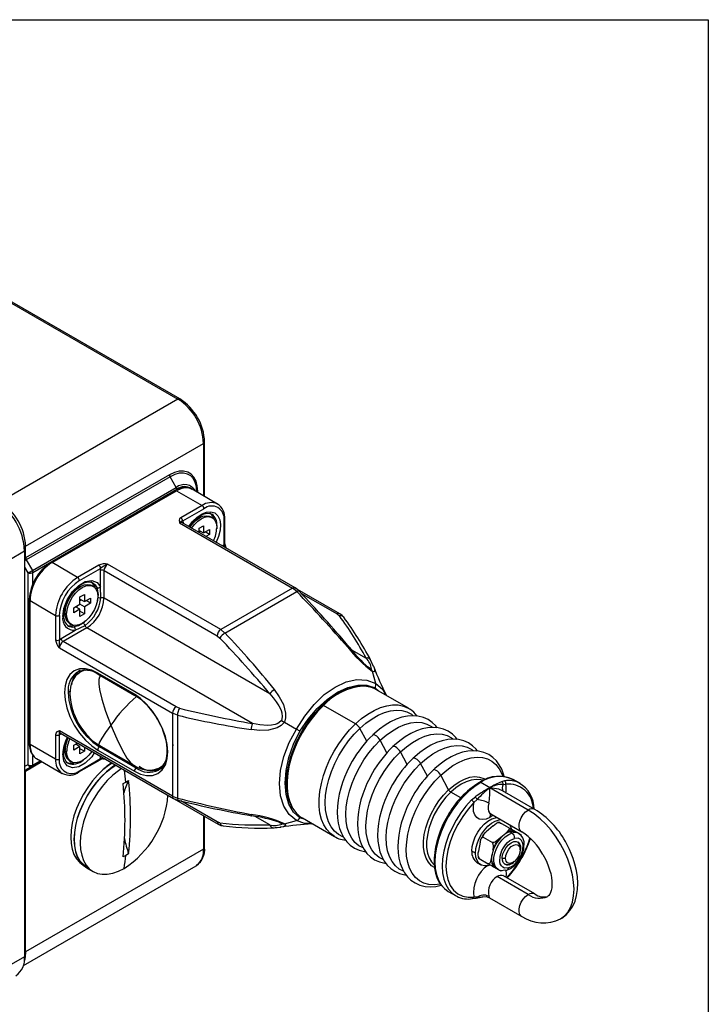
# Model space of a CAD drawing. Header units: millimetres. Extents: x 0 to 864, y 0 to 559.
# Tile 12 of 12: x 731 to 864, y 369 to 559. Entities that reach past the tile are written whole.
import ezdxf

# ---------------------------------------------------------------- set-up
doc = ezdxf.new("R2010")
doc.units = ezdxf.units.MM
doc.layers.add('SLD-DEFPOINTS', color=7, linetype='Continuous')

msp = doc.modelspace()

# ---------------------------------------------------------------- linework, layer by layer
at = {"color": 8, "linetype": 'Continuous', "lineweight": 25}
for p, q in [((727.33, 505.03), (761.15, 485.51)), ((766.1, 476.93), (766.1, 466.8)), ((764.97, 467.45), (764.97, 467.71)), ((762.08, 461.55), (762.14, 461.59)), ((762.14, 461.59), (762.14, 461.52)), ((768.62, 461.11), (768.68, 461.07)), ((769.65, 457.18), (769.71, 457.22)), ((769.71, 457.14), (769.71, 457.22)), ((731.52, 453.06), (732.16, 451.96)), ((733.15, 449.85), (733.15, 452.03)), ((745.7, 447.21), (745.54, 446.61)), ((745.74, 447.78), (745.63, 447.84)), ((784.89, 448.04), (791.91, 443.99)), ((743.25, 442.66), (742.82, 442.23)), ((794.66, 437.09), (797.48, 435.47)), ((743.5, 433.11), (743.27, 433.06)), ((740.34, 429.08), (739.94, 428.84)), ((799.24, 429.75), (800.02, 429.04)), ((738.59, 420.8), (738.6, 420.87)), ((738.65, 420.84), (738.59, 420.8)), ((797.63, 419.42), (796.29, 421.89)), ((801.53, 417.17), (800.22, 419.58)), ((733.15, 414.81), (733.15, 416.67)), ((746.24, 418.44), (746.02, 418.31)), ((805.43, 414.91), (804.12, 417.33)), ((732.16, 414.87), (731.52, 414.51)), ((731.73, 413.65), (734.86, 415.46)), ((731.84, 413.88), (734.71, 415.54)), ((734.71, 415.54), (733.04, 414.58)), ((734.57, 415.62), (733.15, 414.81)), ((746.16, 416.43), (746.16, 416.5)), ((746.23, 416.46), (746.16, 416.43)), ((747.05, 415.99), (747.07, 415.97)), ((809.33, 412.66), (808.02, 415.08)), ((747.6, 414.62), (747.55, 414.65)), ((753.09, 414.23), (753.4, 414.41)), ((757.05, 414.05), (757.49, 414.22)), ((815.78, 408.48), (813.86, 409.59)), ((768.72, 403.82), (761.69, 407.87)), ((766.1, 404.99), (766.1, 398.55)), ((778.89, 403.25), (776.06, 404.88)), ((785.72, 404.27), (784.72, 404.59)), ((822.01, 405.11), (821.4, 404.68)), ((824.44, 396.73), (823.8, 396.72))]:
    msp.add_line(p, q, dxfattribs=at)
at = {"color": 7, "linetype": 'Continuous', "lineweight": 25}
for p, q in [((761.5, 485.54), (727.46, 505.19)), ((761.15, 485.51), (726.78, 465.67)), ((731.73, 457.1), (766.1, 476.93)), ((766.3, 466.68), (766.3, 477.22)), ((759.52, 470.86), (731.73, 454.82)), ((759.63, 470.51), (731.84, 454.47)), ((760.83, 468.42), (759.63, 470.51)), ((733.04, 452.38), (760.83, 468.42)), ((733.15, 452.03), (760.94, 468.07)), ((768.82, 465.23), (763.87, 468.09)), ((763.92, 468.05), (763.87, 468.09)), ((760.62, 467.81), (736.58, 453.94)), ((736.83, 453.91), (760.87, 467.79)), ((760.87, 467.79), (765.82, 464.93)), ((765.82, 464.93), (761.73, 462.57)), ((762.08, 461.96), (766.17, 464.32)), ((768.76, 465.26), (768.82, 465.23)), ((765.32, 462.56), (764.19, 461.91)), ((764.99, 462.37), (764.8, 462.51)), ((767.76, 462.59), (767.45, 462.78)), ((770.21, 457.55), (770.21, 462.28)), ((761.43, 461.59), (783.28, 448.97)), ((783.78, 449.02), (761.93, 461.63)), ((762.08, 461.96), (762.14, 461.59)), ((764.52, 462.1), (764.43, 462.15)), ((765.22, 460.54), (766.06, 461.03)), ((765.22, 459.74), (765.22, 460.54)), ((766.06, 461.03), (766.06, 459.65)), ((766.06, 459.65), (767.27, 460.34)), ((767.27, 460.34), (767.27, 459.36)), ((770.06, 457.35), (770.06, 462.07)), ((765.22, 460.14), (766.06, 459.65)), ((765.5, 459.97), (765.22, 459.81)), ((767.27, 459.36), (766.42, 459.85)), ((767.27, 459.36), (766.57, 458.96)), ((731.73, 454.82), (731.73, 457.1)), ((769.71, 457.22), (770.06, 457.35)), ((728.48, 454.4), (731.52, 456.16)), ((731.52, 456.16), (731.52, 377.77)), ((731.84, 454.47), (733.04, 452.38)), ((741.78, 451.05), (736.83, 453.91)), ((745.87, 453.42), (741.78, 451.05)), ((742.13, 450.44), (746.22, 452.8)), ((746.16, 452.36), (746.22, 452.8)), ((769.42, 440.97), (747.57, 453.58)), ((732.16, 451.96), (732.16, 414.87)), ((746.16, 449.21), (746.16, 452.36)), ((746.87, 447.05), (746.87, 452.36)), ((746.87, 452.36), (768.72, 439.75)), ((742.34, 449.3), (741.21, 448.64)), ((742, 449.1), (741.82, 449.25)), ((744.78, 449.32), (744.47, 449.51)), ((744.71, 450.01), (744.76, 449.97)), ((745.48, 449.08), (745.74, 447.78)), ((746.28, 447.1), (746.16, 449.21)), ((783.28, 448.97), (769.42, 440.97)), ((784.1, 448.31), (783.28, 448.97)), ((792.41, 444.04), (783.81, 449)), ((741.54, 448.83), (741.45, 448.88)), ((742.23, 447.28), (743.08, 447.77)), ((742.23, 445.89), (742.23, 447.28)), ((743.08, 447.77), (743.08, 446.38)), ((743.08, 446.38), (744.29, 447.07)), ((744.29, 447.07), (744.29, 446.09)), ((745.74, 447.78), (745.7, 447.21)), ((778.89, 428.57), (746.87, 447.05)), ((770.24, 440.31), (784.1, 448.31)), ((732.44, 446.77), (732.44, 419)), ((732.58, 418.8), (732.58, 446.56)), ((732.58, 446.56), (737.53, 443.71)), ((739.34, 444.09), (739.34, 445.4)), ((741.03, 445.2), (742.23, 445.89)), ((741.03, 444.22), (741.03, 445.2)), ((742.23, 444.91), (741.39, 445.4)), ((741.67, 445.24), (741.67, 445.56)), ((742.23, 446.87), (743.08, 446.38)), ((742.52, 446.71), (742.23, 446.54)), ((743.08, 445.4), (742.23, 445.89)), ((744.29, 446.09), (743.08, 445.4)), ((743.08, 445.4), (743.08, 444.01)), ((744.29, 446.09), (743.44, 446.58)), ((737.53, 443.71), (737.53, 438.98)), ((738.24, 443.71), (738.24, 438.98)), ((739.25, 445.07), (739.34, 445.02)), ((739.65, 443.91), (739.34, 444.09)), ((742.23, 444.91), (741.03, 444.22)), ((742.23, 443.52), (742.23, 444.91)), ((743.08, 444.01), (742.23, 444.5)), ((743.08, 444.01), (742.23, 443.52)), ((791.91, 443.99), (792.35, 443.61)), ((740.22, 442.15), (740.53, 441.96)), ((741.32, 440.83), (743.21, 441.78)), ((738.59, 439.26), (741.32, 440.83)), ((743.54, 441.3), (738.95, 438.64)), ((775.56, 422.81), (743.54, 441.3)), ((768.72, 439.75), (769.26, 439.31)), ((769.42, 440.97), (770.24, 440.31)), ((738.24, 438.98), (738.59, 439.26)), ((760.8, 426.03), (738.95, 438.64)), ((738.24, 437.42), (760.09, 424.8)), ((798.95, 433.85), (798.35, 435.15)), ((798.9, 433.93), (798.97, 433.76)), ((741.48, 432.63), (741.72, 432.78)), ((742.31, 432.78), (742.12, 432.62)), ((742.76, 433.04), (742.29, 432.77)), ((743.09, 433.2), (742.79, 433.05)), ((752.74, 428.48), (745.66, 432.56)), ((745.77, 432.33), (752.84, 428.25)), ((798.4, 433.35), (797.92, 433.68)), ((798.56, 433.31), (798.4, 433.35)), ((799.37, 430.57), (798.75, 432.88)), ((805.67, 425.78), (799.48, 429.35)), ((801.42, 428.23), (801.38, 428.33)), ((795.46, 422.76), (789.27, 426.33)), ((760.09, 424.8), (760.09, 408.8)), ((761.07, 424.43), (760.09, 424.8)), ((761.45, 425.78), (760.8, 426.03)), ((761.07, 424.43), (761.07, 408.42)), ((805.67, 425.78), (805.9, 425.64)), ((781.76, 423.07), (784.07, 421.74)), ((737.53, 420.67), (737.53, 415.94)), ((760.09, 408.8), (738.24, 421.41)), ((738.59, 420.8), (738.24, 420.67)), ((738.24, 415.94), (738.24, 420.67)), ((738.45, 420.96), (760.3, 408.34)), ((737.53, 415.94), (732.58, 418.8)), ((739.25, 418.53), (739.34, 418.48)), ((739.34, 417.56), (739.34, 418.86)), ((741.03, 418.66), (741.73, 419.06)), ((741.03, 417.68), (741.03, 418.66)), ((742.23, 418.37), (741.39, 418.86)), ((741.67, 418.7), (741.67, 419.03)), ((745.91, 418.64), (752.6, 414.78)), ((760.1, 419.04), (760.15, 418.64)), ((760.15, 418.64), (760.1, 418.31)), ((739.65, 417.37), (739.34, 417.56)), ((742.23, 418.37), (741.03, 417.68)), ((742.23, 416.98), (742.23, 418.37)), ((743.08, 417.47), (742.23, 417.96)), ((743.08, 417.47), (742.23, 416.98)), ((743.08, 418.28), (743.08, 417.47)), ((745.66, 417.7), (752.74, 413.62)), ((753.09, 414.23), (746.02, 418.31)), ((733.83, 416.05), (738.78, 413.2)), ((740.22, 415.61), (740.53, 415.43)), ((742.03, 413.47), (746.12, 415.83)), ((742.13, 413.7), (746.22, 416.06)), ((746.22, 416.06), (746.16, 416.43)), ((747.07, 415.97), (768.92, 403.36)), ((731.73, 378.71), (731.73, 413.65)), ((733.04, 414.58), (731.84, 413.88)), ((738.84, 413.16), (738.78, 413.2)), ((757.45, 414.22), (757.65, 414.3)), ((757.49, 414.22), (757.66, 414.31)), ((757.66, 414.31), (758.13, 414.58)), ((813.44, 410.02), (811.92, 412.83)), ((750.56, 411.21), (751.09, 411.52)), ((751.09, 411.52), (751.62, 411.82)), ((821.4, 410.4), (819.63, 411.42)), ((824.24, 411.75), (823.65, 411.59)), ((823.99, 411.05), (824.46, 411.1)), ((827.29, 411.22), (825.88, 412.03)), ((828.82, 406.11), (821.4, 410.4)), ((830.07, 406.23), (823.84, 409.83)), ((823.96, 409.76), (823.94, 409.8)), ((760.09, 408.8), (761.07, 408.42)), ((817.84, 408.06), (818.6, 408.67)), ((818.33, 407.55), (818.94, 408.13)), ((821.56, 405.37), (827.57, 401.9)), ((766.3, 398.83), (766.3, 404.87)), ((769.26, 403.63), (768.72, 403.82)), ((780.65, 403.77), (781.18, 403.52)), ((781.18, 403.52), (781.29, 403.4)), ((781.76, 403.45), (784.07, 404.07)), ((785.18, 404.58), (791.37, 401.01)), ((787.01, 403.45), (787.12, 403.46)), ((823.05, 403.72), (822.9, 403.68)), ((823.17, 403.76), (823.05, 403.72)), ((825.05, 402.68), (823.28, 403.7)), ((824.58, 402.98), (823.59, 403.53)), ((779.6, 402.66), (781.02, 402.8)), ((780.73, 402.76), (779.92, 402.69)), ((781.12, 402.82), (780.92, 402.79)), ((822.02, 403.09), (820.68, 401.89)), ((824.49, 401.67), (823.82, 401.07)), ((825.31, 402.03), (824.49, 401.67)), ((825.29, 401.92), (825.71, 401.68)), ((826.07, 402.1), (825.31, 402.03)), ((825.6, 402.4), (827.37, 401.38)), ((826.56, 401.82), (826.07, 402.1)), ((827.06, 401.55), (826.56, 401.82)), ((827, 401.57), (826.58, 401.82)), ((791.37, 401.01), (791.13, 401.16)), ((819.54, 399.9), (819.19, 398.14)), ((819.96, 401.02), (819.75, 400.59)), ((820.18, 401.35), (819.96, 401.02)), ((820.13, 400.88), (821.9, 399.86)), ((823.82, 401.07), (823.16, 400.47)), ((766.1, 398.55), (731.73, 378.71)), ((751.62, 397.67), (751.09, 397.35)), ((818.64, 397.78), (817.93, 398.19)), ((821.84, 397.59), (821.67, 396.72)), ((822.01, 398.47), (821.84, 397.59)), ((827.26, 398.92), (827.26, 398.5)), ((827.26, 398.92), (827.26, 398.84)), ((827.26, 398.43), (827.26, 398.84)), ((751.09, 397.35), (750.56, 397.05)), ((818.95, 395.94), (819.65, 395.54)), ((819.31, 396.76), (821.08, 395.74)), ((825.05, 395.59), (825.5, 395.78)), ((825.5, 395.78), (825.85, 395.98)), ((731.3, 376.09), (764.65, 395.34)), ((743.55, 394.93), (744.76, 394.24)), ((764.76, 395.41), (764.65, 395.34)), ((822.1, 395.16), (822.58, 394.88)), ((822.58, 394.89), (823, 394.64)), ((823.5, 394.37), (823.78, 394.46)), ((825.12, 395.55), (825.05, 395.59)), ((828.82, 389.78), (822.81, 393.25)), ((830.07, 389.9), (824.06, 393.37)), ((813.38, 390.38), (814.79, 389.57)), ((818.03, 388.99), (818.73, 389.06)), ((818.94, 389.25), (818.33, 389.28)), ((818.76, 389.06), (820.05, 389.32)), ((821.34, 389.17), (827.57, 385.57)), ((731.52, 377.77), (728.48, 376.01))]:
    msp.add_line(p, q, dxfattribs=at)
at = {"color": 7, "linetype": 'Continuous', "lineweight": 25, "flags": 128}
for points in [[(764.97, 467.71), (764.89, 468.76), (764.64, 469.67), (764.24, 470.44), (763.7, 471.02), (763.03, 471.41), (762.25, 471.59), (761.39, 471.55), (760.47, 471.31), (759.52, 470.86)], [(764.83, 467.51), (764.75, 468.5), (764.68, 468.82)], [(760.62, 467.81), (760.62, 467.81), (760.61, 467.81)], [(761.73, 462.57), (761.47, 462.36), (761.36, 462.1), (761.43, 461.59)], [(763.35, 460.82), (763.59, 461.19), (763.82, 461.49), (764.21, 461.94), (764.64, 462.35), (765.1, 462.72), (765.57, 463.03), (766.04, 463.25), (766.49, 463.4), (766.91, 463.45), (767.3, 463.42), (767.66, 463.29), (767.69, 463.26)], [(763.46, 460.75), (764.02, 461.47), (764.65, 462.09), (765.32, 462.56), (765.99, 462.86), (766.63, 462.97), (767.2, 462.89), (767.45, 462.78)], [(763.78, 460.57), (764.34, 461.28), (764.97, 461.91), (765.64, 462.38), (766.31, 462.68), (766.94, 462.79), (767.51, 462.71), (767.99, 462.43), (768.35, 461.98), (768.57, 461.37), (768.65, 460.65)], [(738.91, 443.48), (739.12, 445.03), (739.78, 446.75), (740.8, 448.33), (741.98, 449.51), (743.23, 450.25), (744.49, 450.48), (745.52, 450.09), (746.16, 449.21)], [(739.34, 444.09), (739.41, 444.91), (739.63, 445.77), (739.99, 446.64), (740.47, 447.46), (741.04, 448.2), (741.67, 448.83), (742.34, 449.3), (743.01, 449.6), (743.64, 449.71), (744.21, 449.62), (744.47, 449.51)], [(739.65, 443.91), (739.73, 444.73), (739.95, 445.59), (740.31, 446.45), (740.79, 447.28), (741.36, 448.02), (741.99, 448.64), (742.66, 449.11), (743.33, 449.41), (743.96, 449.52), (744.53, 449.44), (745.01, 449.16), (745.37, 448.71), (745.59, 448.11), (745.66, 447.38)], [(740.09, 447.13), (740.61, 447.92), (740.84, 448.22), (741.23, 448.67), (741.66, 449.09), (742.12, 449.46), (742.59, 449.76), (743.06, 449.99), (743.5, 450.13), (743.93, 450.19), (744.31, 450.15), (744.68, 450.02), (744.74, 449.97)], [(784.55, 448.4), (784.18, 448.75), (783.78, 449.02)], [(745.66, 447.38), (745.59, 446.56), (745.37, 445.7), (745.01, 444.84), (744.53, 444.01), (743.96, 443.27), (743.33, 442.65), (742.66, 442.17), (741.99, 441.87), (741.36, 441.76), (740.79, 441.85), (740.31, 442.12), (739.95, 442.58), (739.73, 443.18), (739.65, 443.91)], [(739.12, 444.57), (739.22, 444.52), (739.34, 444.48)], [(793.17, 443.36), (792.87, 443.7), (792.41, 444.04)], [(742.82, 442.23), (741.96, 441.71), (741.09, 441.49)], [(798.42, 434.99), (798.37, 435.11), (798.35, 435.15)], [(745.66, 432.56), (744.49, 433.11), (743.3, 433.41), (742.14, 433.38), (741.11, 433.01), (740.28, 432.31), (739.68, 431.32), (739.34, 430.13), (739.23, 428.84), (739.34, 427.43), (739.68, 425.85), (740.28, 424.17), (741.11, 422.5), (742.14, 420.94), (743.3, 419.59), (744.49, 418.5), (745.66, 417.7)], [(742.12, 432.62), (741.39, 432.02), (740.84, 431.17), (740.55, 430.44), (740.41, 429.86), (740.29, 428.59), (740.32, 427.86), (740.43, 426.98), (740.65, 425.96), (741, 424.86), (741.91, 422.9), (742.5, 421.95), (743.41, 420.76), (744.6, 419.57), (745.91, 418.64)], [(798.4, 433.35), (798.62, 433.15), (798.75, 432.88)], [(784.07, 421.74), (785.64, 424.27), (787.44, 426.52), (789.42, 428.42), (791.52, 429.88), (793.65, 430.86), (795.73, 431.31), (797.67, 431.21), (799.37, 430.57)], [(784.72, 421.36), (786.3, 423.69), (788.07, 425.75), (789.99, 427.49), (791.98, 428.85), (793.97, 429.79), (795.89, 430.26), (797.67, 430.25), (799.24, 429.75)], [(752.74, 413.62), (753.91, 413.07), (755.1, 412.77), (756.26, 412.8), (757.29, 413.17), (758.12, 413.87), (758.72, 414.86), (759.06, 416.04), (759.17, 417.33), (759.06, 418.75), (758.72, 420.33), (758.12, 422), (757.29, 423.68), (756.26, 425.23), (755.1, 426.59), (753.91, 427.68), (752.74, 428.48)], [(778.89, 428.57), (779.54, 427.8), (780.13, 427.02), (780.62, 426.23), (780.87, 425.76), (781.06, 425.31), (781.19, 424.88), (781.29, 424.1), (781.18, 423.4)], [(779.77, 429.38), (780.73, 428.01), (781.51, 426.5), (781.96, 424.82), (781.96, 423.93), (781.76, 423.07)], [(811.21, 422.02), (810.96, 422.36), (810.28, 423.03), (809.48, 423.58), (808.56, 423.99), (807.52, 424.25), (806.52, 424.33), (805.47, 424.25), (804.4, 424.02), (803.31, 423.64), (802.22, 423.13), (801.15, 422.5), (800.1, 421.75), (799.09, 420.9), (798.79, 420.61)], [(757.21, 423.63), (757.8, 422.5), (758.01, 422.03), (758.31, 421.25), (758.57, 420.46), (758.79, 419.62), (758.94, 418.78), (759.01, 417.96), (759.01, 417.17), (758.94, 416.43), (758.79, 415.75), (758.56, 415.14), (758.26, 414.61), (757.87, 414.16), (757.42, 413.83)], [(781.76, 423.07), (781.11, 422.46), (780.33, 422.02), (778.66, 421.57), (776.97, 421.5), (775.3, 421.64)], [(781.18, 423.4), (780.63, 422.96), (780.29, 422.79), (779.9, 422.66), (779.23, 422.53), (778.45, 422.47), (777, 422.56), (775.56, 422.81)], [(781.18, 423.4), (781.47, 423.24), (781.76, 423.07)], [(738.24, 421.41), (737.76, 421.21), (737.59, 420.99), (737.53, 420.67)], [(784.07, 404.07), (782.66, 405.23), (781.61, 406.86), (780.96, 408.88), (780.74, 411.21), (780.96, 413.77), (781.61, 416.43), (782.66, 419.13), (784.07, 421.74)], [(784.72, 404.59), (783.49, 405.71), (782.6, 407.24), (782.05, 409.14), (781.86, 411.33), (782.05, 413.74), (782.6, 416.26), (783.5, 418.84), (784.72, 421.36)], [(785, 421.2), (784.22, 419.74), (783.94, 419.14), (783.51, 418.13), (783.12, 417.09), (782.77, 415.98), (782.48, 414.84), (782.26, 413.68), (782.13, 412.53), (782.08, 411.41), (782.11, 410.32), (782.25, 409.28), (782.47, 408.3), (782.8, 407.39), (783.22, 406.55), (783.23, 406.54)], [(815.11, 419.76), (814.86, 420.11), (814.18, 420.78), (813.38, 421.33), (812.46, 421.74), (811.42, 422), (810.42, 422.07), (809.37, 421.99), (808.3, 421.77), (807.21, 421.39), (806.12, 420.88), (805.05, 420.24), (804, 419.49), (802.99, 418.65), (802.69, 418.36)], [(819.01, 417.51), (818.76, 417.86), (818.08, 418.53), (817.28, 419.08), (816.36, 419.49), (815.32, 419.75), (814.32, 419.82), (813.27, 419.74), (812.2, 419.51), (811.11, 419.14), (810.02, 418.63), (808.95, 417.99), (807.9, 417.24), (806.89, 416.39), (806.59, 416.1)], [(739.34, 417.94), (739.22, 417.98), (739.12, 418.03)], [(744.52, 417.45), (743.96, 416.73), (743.33, 416.11), (742.66, 415.64), (741.99, 415.34), (741.36, 415.23), (740.79, 415.31), (740.31, 415.59), (739.95, 416.04), (739.73, 416.64), (739.65, 417.37)], [(824.15, 412.61), (824.04, 413.04), (823.69, 413.98), (823.23, 414.84), (822.66, 415.61), (821.98, 416.27), (821.18, 416.82), (820.26, 417.24), (819.22, 417.5), (818.22, 417.57), (817.17, 417.49), (816.1, 417.26), (815.01, 416.89), (813.92, 416.38), (812.85, 415.74), (811.8, 414.99), (810.79, 414.14), (810.49, 413.85)], [(748.42, 415.19), (747.75, 414.74), (746.67, 413.87), (745.63, 412.86), (744.64, 411.72), (743.73, 410.49), (742.9, 409.17), (742.17, 407.8), (741.56, 406.39), (741.07, 404.97), (740.72, 403.56), (740.5, 402.19), (740.43, 400.88), (740.5, 399.65), (740.72, 398.53), (741.07, 397.53), (741.56, 396.67), (742.17, 395.97), (742.83, 395.47)], [(749.06, 414.83), (748.45, 414.4), (747.36, 413.52), (746.31, 412.5), (745.31, 411.36), (744.39, 410.12), (743.55, 408.79), (742.82, 407.4), (742.2, 405.98), (741.71, 404.55), (741.36, 403.13), (741.14, 401.75), (741.07, 400.43), (741.14, 399.19), (741.36, 398.06), (741.71, 397.05), (742.2, 396.18), (742.82, 395.47), (743.55, 394.93), (743.55, 394.93)], [(743.6, 395.02), (743.6, 395.02), (742.88, 395.56), (742.26, 396.26), (741.78, 397.12), (741.42, 398.12), (741.21, 399.24), (741.14, 400.47), (741.21, 401.78), (741.43, 403.15), (741.78, 404.56), (742.27, 405.98), (742.88, 407.39), (743.61, 408.77), (744.43, 410.08), (745.35, 411.32), (746.34, 412.45), (747.38, 413.46), (748.46, 414.33), (749.13, 414.79)], [(758.16, 414.59), (758.16, 414.59), (758.43, 414.77)], [(794.81, 415.54), (794.04, 414.09), (793.76, 413.49), (793.33, 412.48), (792.94, 411.44), (792.6, 410.33), (792.31, 409.18), (792.1, 408.02), (791.97, 406.86), (791.93, 405.72), (791.98, 404.62), (792.13, 403.56), (792.39, 402.55), (792.74, 401.62), (793.2, 400.76), (793.77, 399.99), (794.45, 399.32), (795.25, 398.77), (796.16, 398.36), (797.21, 398.1), (797.41, 398.08)], [(742.03, 413.47), (742.03, 413.47), (742.03, 413.47)], [(750.27, 414.13), (749.65, 413.71), (748.56, 412.83), (747.51, 411.81), (746.51, 410.67), (745.59, 409.42), (744.76, 408.1), (744.02, 406.71), (743.41, 405.29), (742.92, 403.86), (742.56, 402.44), (742.34, 401.05), (742.27, 399.73), (742.34, 398.5), (742.56, 397.36), (742.92, 396.36), (743.41, 395.49), (744.02, 394.78), (744.76, 394.24), (745.59, 393.88), (746.51, 393.7), (747.51, 393.7), (748.56, 393.9), (749.65, 394.28), (750.76, 394.83)], [(798.71, 413.28), (797.94, 411.83), (797.66, 411.23), (797.23, 410.23), (796.84, 409.19), (796.5, 408.08), (796.21, 406.93), (796, 405.77), (795.87, 404.61), (795.83, 403.47), (795.88, 402.37), (796.03, 401.31), (796.28, 400.3), (796.64, 399.36), (797.1, 398.51), (797.67, 397.74), (798.35, 397.07), (799.15, 396.52), (800.06, 396.1), (801.11, 395.85), (801.31, 395.83)], [(802.61, 411.03), (801.84, 409.58), (801.56, 408.98), (801.13, 407.98), (800.74, 406.94), (800.4, 405.83), (800.11, 404.68), (799.9, 403.52), (799.77, 402.36), (799.73, 401.22), (799.78, 400.12), (799.93, 399.06), (800.18, 398.05), (800.54, 397.11), (801, 396.25), (801.57, 395.49), (802.25, 394.82), (803.05, 394.27), (803.96, 393.85), (805.01, 393.6), (805.21, 393.58)], [(819.63, 411.42), (818.47, 410.66), (817.34, 409.75), (816.25, 408.69), (815.21, 407.5), (814.25, 406.2), (813.38, 404.82), (812.62, 403.37), (811.97, 401.89), (811.46, 400.4), (811.09, 398.92), (810.86, 397.48), (810.79, 396.11), (810.86, 394.82), (811.09, 393.64), (811.46, 392.59), (811.97, 391.69), (812.62, 390.95), (813.38, 390.38), (813.38, 390.38)], [(827.29, 411.22), (827.2, 411.27), (827.1, 411.32)], [(760.3, 408.34), (760.74, 408.13), (761.22, 407.98)], [(806.51, 408.78), (805.74, 407.33), (805.46, 406.73), (805.03, 405.73), (804.64, 404.69), (804.3, 403.58), (804.01, 402.43), (803.8, 401.27), (803.67, 400.11), (803.63, 398.97), (803.68, 397.86), (803.83, 396.8), (804.08, 395.8), (804.44, 394.86), (804.9, 394), (805.47, 393.23), (806.15, 392.57), (806.95, 392.02), (807.86, 391.6), (808.91, 391.34), (809.91, 391.27), (810.96, 391.35), (812.02, 391.58)], [(818.33, 407.55), (817.2, 406.29), (816.17, 404.89), (815.21, 403.33), (814.39, 401.68), (813.74, 399.99), (813.27, 398.33), (813, 396.77), (812.91, 395.29), (813, 393.91), (813.27, 392.67), (813.74, 391.54), (814.39, 390.61), (815.21, 389.91), (816.17, 389.45), (817.2, 389.25), (818.33, 389.28)], [(821.4, 404.68), (820.68, 404.36), (819.98, 404.25), (819.36, 404.35), (818.87, 404.66), (818.5, 405.16), (818.27, 405.85), (818.22, 406.67), (818.33, 407.55)], [(768.92, 403.36), (769.45, 403.13), (769.89, 403.04)], [(781.18, 403.52), (781.47, 403.43), (781.76, 403.45)], [(813.19, 404.92), (812.47, 403.56), (812.21, 403), (811.82, 402.06), (811.47, 401.09), (811.16, 400.05), (810.92, 398.99), (810.75, 397.92), (810.66, 396.87), (810.65, 395.84), (810.74, 394.86), (810.92, 393.93), (811.19, 393.06), (811.57, 392.26), (812.04, 391.55), (812.62, 390.93), (813.1, 390.58)], [(817.93, 398.19), (818.01, 399.06), (818.23, 399.99), (818.59, 400.92), (819.08, 401.82), (819.66, 402.65), (820.32, 403.38), (821.03, 403.96), (821.76, 404.38), (822.47, 404.61), (822.8, 404.66)], [(818.64, 397.78), (818.71, 398.66), (818.94, 399.58), (819.3, 400.51), (819.78, 401.42), (820.37, 402.25), (821.03, 402.97), (821.74, 403.55), (822.46, 403.97), (823.17, 404.2), (823.51, 404.25)], [(822.02, 403.09), (822.66, 403.58), (822.83, 403.66), (823.02, 403.72), (823.13, 403.73), (823.24, 403.72), (823.28, 403.7)], [(823.28, 403.7), (823.22, 403.73), (823.19, 403.75), (823.17, 403.77), (823.17, 403.76)], [(823.2, 403.75), (823.48, 403.59), (823.59, 403.53)], [(779.6, 402.66), (779.64, 402.66), (779.77, 402.68)], [(820.13, 400.88), (820.08, 400.93), (820.05, 400.98), (820.05, 401.09), (820.12, 401.28), (820.53, 401.75), (820.68, 401.89)], [(825.05, 402.68), (825.1, 402.63), (825.12, 402.58), (825.13, 402.47), (825.05, 402.28), (824.65, 401.81), (824.49, 401.67)], [(824.65, 394.48), (825.41, 394.81), (826.09, 395.31), (826.67, 395.9), (827.12, 396.51), (827.71, 397.66), (827.98, 398.59), (828.02, 399.99), (827.76, 400.76), (827.45, 401.21), (826.96, 401.59)], [(825.27, 403.23), (825.49, 402.57), (825.52, 402.42)], [(827.37, 401.38), (827.43, 401.35), (827.46, 401.32), (827.48, 401.31), (827.45, 401.33), (827.17, 401.48), (827.06, 401.55)], [(819.54, 399.9), (819.75, 400.62), (819.83, 400.76), (819.94, 400.87), (820.01, 400.9), (820.09, 400.9), (820.13, 400.88)], [(823.16, 400.47), (822.52, 399.98), (822.34, 399.9), (822.15, 399.84), (822.04, 399.83), (821.94, 399.84), (821.9, 399.86)], [(822.01, 398.47), (822.5, 399.51), (823.16, 400.47)], [(825, 394.92), (824.23, 394.9), (823.89, 395.06), (823.62, 395.33), (823.42, 395.7), (823.32, 396.16), (823.38, 397.17), (823.74, 398.27), (824.05, 398.84), (824.42, 399.37), (824.84, 399.84), (825.29, 400.21), (826.14, 400.64)], [(825.12, 395.55), (824.66, 395.5), (824.27, 395.65), (823.98, 395.96), (823.83, 396.42), (823.81, 396.99), (823.94, 397.63), (824.2, 398.28), (824.57, 398.88), (825.02, 399.4), (825.51, 399.79), (826.01, 400.01)], [(825, 394.92), (825.84, 395.35), (826.29, 395.72), (826.71, 396.19), (827.09, 396.72), (827.39, 397.29), (827.76, 398.39), (827.81, 399.4), (827.71, 399.86), (827.52, 400.23), (827.25, 400.5), (826.9, 400.66), (826.14, 400.64)], [(826.01, 400.01), (826.48, 400.06), (826.87, 399.91), (827.15, 399.6), (827.31, 399.14), (827.32, 398.57), (827.22, 398.03)], [(835.05, 385.08), (835.3, 385.22), (836.13, 385.86), (836.87, 386.68), (837.42, 387.55), (837.86, 388.53), (838.16, 389.61), (838.34, 390.77), (838.39, 391.97), (838.31, 393.2), (838.13, 394.43), (837.84, 395.64), (837.49, 396.76), (837.13, 397.73), (836.79, 398.5), (836.34, 399.4), (835.99, 400.04)], [(821.4, 395.46), (821.03, 395.36), (820.37, 395.32), (819.78, 395.47), (819.3, 395.81), (818.94, 396.33), (818.71, 396.99), (818.64, 397.78)], [(824.44, 396.73), (824.5, 397.33), (824.73, 397.97), (825.09, 398.56), (825.55, 399.04), (826.04, 399.34), (826.51, 399.44), (826.9, 399.32), (827.16, 398.99), (827.26, 398.5)], [(827.26, 398.5), (827.2, 397.9), (826.97, 397.27), (826.61, 396.67), (826.15, 396.2), (825.66, 395.89), (825.19, 395.79), (824.8, 395.91), (824.54, 396.24), (824.44, 396.73)], [(819.14, 397.07), (819.15, 397), (819.21, 396.82)], [(819.2, 396.82), (819.2, 396.82), (819.22, 396.81), (819.27, 396.78), (819.31, 396.76)], [(821.67, 396.72), (821.45, 395.99), (821.37, 395.86), (821.27, 395.75), (821.2, 395.72), (821.11, 395.72), (821.08, 395.74)], [(821.67, 396.72), (821.77, 395.84), (822.1, 395.16)], [(831.66, 397.54), (832.21, 396.49), (832.41, 396.05), (832.69, 395.33), (832.94, 394.59), (833.15, 393.83), (833.29, 393.07), (833.37, 392.34), (833.39, 391.68), (833.35, 391.08), (833.25, 390.57), (833.12, 390.15), (832.97, 389.83), (832.81, 389.6), (832.63, 389.45), (832.57, 389.42)], [(824.28, 395.64), (824.59, 395.55), (825.05, 395.59)], [(824.07, 393.38), (823.96, 393.45), (823.93, 393.49)], [(814.79, 389.57), (814.89, 389.51), (814.98, 389.46)], [(817.96, 388.99), (817.99, 388.99), (818.03, 388.99)], [(818.73, 389.06), (818.74, 389.06), (818.76, 389.06)], [(820.03, 389.31), (820.68, 389.38), (821.34, 389.17)]]:
    msp.add_lwpolyline(points, dxfattribs=at)
at = {"color": 8, "linetype": 'Continuous', "lineweight": 25, "flags": 128}
for points in [[(764.68, 468.82), (764.51, 469.38), (764.13, 470.11), (763.61, 470.66), (762.97, 471.03), (762.23, 471.21), (761.41, 471.17), (760.53, 470.94), (759.63, 470.51)], [(763.87, 468.09), (763.87, 468.09), (763.22, 468.33), (762.49, 468.35), (761.69, 468.17), (760.87, 467.79)], [(763.26, 460.87), (763.99, 461.84), (764.89, 462.72), (765.8, 463.33), (766.67, 463.67), (767.53, 463.74), (768.29, 463.5), (768.88, 462.96), (769.24, 462.18), (769.38, 461.26), (769.31, 460.17), (769.01, 458.95), (768.52, 457.83)], [(768.68, 461.07), (768.64, 460.46), (768.64, 460.45)], [(731.52, 454.73), (731.63, 454.77), (731.73, 454.82)], [(731.52, 454.28), (731.62, 454.34), (731.73, 454.41), (731.84, 454.47)], [(744.76, 449.97), (745.15, 449.63), (745.48, 449.08)], [(784.55, 448.4), (784.52, 448.43), (784.45, 448.44), (784.35, 448.42), (784.23, 448.38), (784.1, 448.31)], [(794.23, 437.61), (794.22, 437.62), (794.18, 437.63), (794.12, 437.63), (794.05, 437.61), (793.95, 437.57)], [(798.97, 433.76), (799.11, 433.38), (799.14, 432.88), (799, 432.79), (798.75, 432.88)], [(746.17, 432.1), (746, 431.8), (745.89, 431.36), (745.86, 430.49), (746, 429.39), (746.44, 427.53), (747.18, 425.24), (748.21, 422.52)], [(799.37, 430.57), (800.64, 429.49), (801.34, 428.31)], [(789.27, 426.33), (788.13, 425.16), (787.05, 423.88), (786.05, 422.49), (785.14, 421.03), (784.34, 419.5), (783.65, 417.94), (783.09, 416.36), (782.66, 414.8), (782.38, 413.26), (782.24, 411.78), (782.24, 410.37), (782.4, 409.06), (782.7, 407.87), (783.14, 406.81), (783.35, 406.42)], [(789.03, 426.36), (789.05, 426.38), (789.09, 426.39), (789.15, 426.38), (789.21, 426.36), (789.27, 426.33)], [(795.46, 422.76), (796.64, 423.79), (797.85, 424.66), (799.07, 425.37), (800.29, 425.91), (801.47, 426.27), (802.62, 426.44), (803.7, 426.41), (804.71, 426.2), (805.63, 425.8), (805.67, 425.78)], [(796.29, 421.89), (797.46, 422.9), (798.66, 423.76), (799.86, 424.45), (801.06, 424.95), (802.22, 425.27), (803.34, 425.39), (804.39, 425.32), (805.37, 425.06), (806.24, 424.6), (806.55, 424.37)], [(748.21, 422.52), (747.18, 421.1), (746.44, 420), (746, 419.22), (745.86, 418.85), (745.89, 418.65), (745.96, 418.63)], [(748.21, 422.52), (749.34, 419.85), (750.37, 417.73), (751.3, 416.16), (751.94, 415.34), (752.52, 414.82), (752.6, 414.78)], [(791.13, 401.16), (790.59, 401.57), (789.89, 402.32), (789.32, 403.24), (788.88, 404.3), (788.58, 405.49), (788.43, 406.8), (788.42, 408.21), (788.56, 409.69), (788.85, 411.23), (789.27, 412.79), (789.84, 414.37), (790.52, 415.93), (791.33, 417.46), (792.24, 418.92), (793.24, 420.31), (794.32, 421.59), (795.46, 422.76)], [(800.22, 419.58), (801.38, 420.59), (802.58, 421.44), (803.77, 422.13), (804.96, 422.63), (806.12, 422.94), (807.23, 423.07), (808.28, 423), (809.25, 422.73), (810.12, 422.28), (810.33, 422.13)], [(793.08, 400.93), (793.03, 400.95), (792.16, 401.4), (791.39, 402.04), (790.76, 402.85), (790.25, 403.82), (789.88, 404.94), (789.67, 406.18), (789.6, 407.54), (789.68, 408.97), (789.92, 410.47), (790.3, 412.01), (790.82, 413.57), (791.47, 415.12), (792.24, 416.63), (793.13, 418.09), (794.11, 419.46), (795.17, 420.74), (796.29, 421.89)], [(800.22, 419.58), (800.05, 419.85), (799.82, 420.12), (799.56, 420.36), (799.3, 420.54), (799.07, 420.64), (798.88, 420.66), (798.78, 420.61)], [(804.12, 417.33), (805.28, 418.34), (806.48, 419.19), (807.67, 419.87), (808.86, 420.38), (810.02, 420.69), (811.13, 420.82), (812.18, 420.75), (813.15, 420.48), (814.02, 420.03), (814.23, 419.88)], [(796.9, 398.78), (796.11, 399.21), (795.35, 399.84), (794.71, 400.65), (794.21, 401.61), (793.85, 402.72), (793.63, 403.96), (793.56, 405.3), (793.65, 406.73), (793.88, 408.23), (794.26, 409.76), (794.78, 411.31), (795.42, 412.85), (796.2, 414.35), (797.07, 415.8), (798.05, 417.17), (799.1, 418.44), (800.22, 419.58)], [(808.02, 415.08), (809.18, 416.09), (810.37, 416.94), (811.57, 417.62), (812.76, 418.13), (813.92, 418.44), (815.03, 418.57), (816.08, 418.5), (817.05, 418.23), (817.91, 417.78), (818.13, 417.63)], [(745, 417.17), (744.49, 416.39), (743.23, 415.16), (741.98, 414.46), (740.8, 414.28), (739.78, 414.68), (739.12, 415.64), (738.91, 416.94)], [(800.8, 396.53), (800.01, 396.95), (799.25, 397.59), (798.61, 398.4), (798.11, 399.36), (797.75, 400.47), (797.53, 401.71), (797.46, 403.05), (797.55, 404.48), (797.78, 405.98), (798.16, 407.51), (798.68, 409.06), (799.32, 410.59), (800.09, 412.1), (800.97, 413.55), (801.95, 414.92), (803, 416.19), (804.12, 417.33)], [(804.12, 417.33), (803.95, 417.6), (803.72, 417.87), (803.46, 418.11), (803.2, 418.29), (802.97, 418.39), (802.78, 418.41), (802.68, 418.36)], [(804.7, 394.28), (803.91, 394.7), (803.15, 395.34), (802.51, 396.15), (802.01, 397.11), (801.65, 398.22), (801.43, 399.46), (801.36, 400.8), (801.45, 402.23), (801.68, 403.72), (802.06, 405.26), (802.57, 406.8), (803.22, 408.34), (803.99, 409.85), (804.87, 411.3), (805.85, 412.67), (806.9, 413.93), (808.02, 415.08)], [(808.02, 415.08), (807.85, 415.35), (807.62, 415.62), (807.36, 415.85), (807.1, 416.03), (806.87, 416.14), (806.68, 416.16), (806.58, 416.11)], [(811.92, 412.83), (813.08, 413.84), (814.27, 414.69), (815.47, 415.37), (816.66, 415.88), (817.82, 416.19), (818.93, 416.31), (819.98, 416.24), (820.95, 415.98), (821.81, 415.53), (822.57, 414.89), (823.21, 414.09), (823.71, 413.12), (823.87, 412.69)], [(731.73, 413.65), (731.63, 413.6), (731.52, 413.57)], [(811.8, 391.79), (811.8, 391.79), (810.69, 391.66), (809.64, 391.74), (808.68, 392), (807.81, 392.45), (807.05, 393.09), (806.41, 393.89), (805.91, 394.86), (805.55, 395.97), (805.33, 397.21), (805.26, 398.55), (805.35, 399.98), (805.58, 401.47), (805.96, 403.01), (806.47, 404.55), (807.12, 406.09), (807.89, 407.6), (808.77, 409.05), (809.75, 410.42), (810.8, 411.68), (811.92, 412.83)], [(811.92, 412.83), (811.75, 413.1), (811.52, 413.37), (811.26, 413.6), (811, 413.78), (810.77, 413.89), (810.58, 413.91), (810.48, 413.86)], [(813.44, 410.02), (814.45, 410.88), (815.49, 411.58), (816.53, 412.1), (817.55, 412.43), (818.52, 412.56), (819.43, 412.49), (820.25, 412.23), (820.56, 412.06)], [(820.06, 411.86), (819.63, 411.97), (818.75, 412.04), (817.82, 411.91), (816.83, 411.59), (815.83, 411.09), (814.83, 410.42), (813.86, 409.59)], [(810.69, 394.98), (810.13, 395.36), (809.54, 396.01), (809.08, 396.82), (808.76, 397.79), (808.6, 398.88), (808.59, 400.08), (808.74, 401.36), (809.04, 402.68), (809.48, 404.03), (810.06, 405.36), (810.76, 406.66), (811.57, 407.88), (812.47, 409.01), (813.44, 410.02)], [(813.86, 409.59), (812.92, 408.62), (812.06, 407.53), (811.28, 406.35), (810.6, 405.1), (810.04, 403.82), (809.62, 402.52), (809.33, 401.24), (809.19, 400.01), (809.19, 398.86), (809.35, 397.8), (809.66, 396.88), (810.1, 396.09), (810.62, 395.51)], [(823.83, 409.82), (823.15, 410.13), (821.4, 410.4)], [(761.07, 408.42), (761.08, 408.27), (761.1, 408.15), (761.13, 408.06), (761.18, 408), (761.22, 407.98)], [(817.84, 408.06), (816.78, 406.87), (815.79, 405.56), (814.89, 404.16), (814.1, 402.7), (813.43, 401.19), (812.9, 399.67), (812.52, 398.16), (812.28, 396.69), (812.2, 395.29), (812.28, 393.98), (812.52, 392.78), (812.9, 391.72), (813.43, 390.81), (814.1, 390.07), (814.79, 389.57)], [(821.19, 407.42), (821.07, 406.86), (821.05, 406.35), (821.14, 405.91), (821.33, 405.57), (821.56, 405.37)], [(775.3, 405.26), (775.31, 405.16), (775.33, 405.08), (775.36, 405.03), (775.39, 405.01), (775.4, 405)], [(827.57, 401.9), (827.48, 401.96), (827.21, 402.29), (827.07, 402.77), (827.07, 403.35), (827.21, 403.99), (827.48, 404.63), (827.86, 405.23), (828.32, 405.74), (828.82, 406.11)], [(835.06, 385.07), (835.07, 385.08), (835.83, 385.64), (836.47, 386.38), (836.99, 387.28), (837.36, 388.33), (837.58, 389.51), (837.66, 390.8), (837.58, 392.18), (837.36, 393.62), (836.99, 395.09), (836.47, 396.59), (835.83, 398.07), (835.07, 399.51), (834.2, 400.89), (833.24, 402.19), (832.2, 403.38), (831.11, 404.44), (829.97, 405.36), (828.82, 406.11)], [(781.76, 403.45), (781.96, 403.27), (781.96, 403.11), (781.51, 402.89), (781.12, 402.82)], [(787.01, 403.5), (785.63, 403.51), (784.07, 404.07)], [(823, 394.64), (822.65, 394.93), (822.34, 395.45), (822.19, 396.13), (822.2, 396.92), (822.37, 397.78), (822.69, 398.66), (823.15, 399.51), (823.72, 400.28), (824.36, 400.92), (825.04, 401.39), (825.71, 401.68)], [(824.52, 394.47), (824.57, 393.69), (824.5, 393.12)], [(820.04, 389.33), (819.58, 389.22), (818.94, 389.25)], [(821.19, 389.45), (821.28, 389.27), (821.34, 389.17), (821.34, 389.18)], [(827.57, 385.57), (827.48, 385.63), (827.21, 385.96), (827.07, 386.44), (827.07, 387.02), (827.21, 387.66), (827.48, 388.3), (827.86, 388.9), (828.32, 389.41), (828.82, 389.78)], [(731.73, 378.71), (731.66, 377.76), (731.49, 377.07)], [(731.73, 378.71), (731.63, 378.66), (731.52, 378.62)]]:
    msp.add_lwpolyline(points, dxfattribs=at)
at = {"color": 8, "linetype": 'Continuous', "lineweight": 25}
for centre, radius, start, end in [((761.35, 485.22), 0.352, 65.7079, 125.6163), ((765.95, 477.26), 0.352, 294.376, 354.2897), ((762.39, 466.55), 2.43, 28.4929, 129.761), ((762.45, 466.13), 2.46, 56.9222, 127.9226), ((760.72, 467.59), 0.251, 54.3824, 114.3071), ((765.08, 467.47), 0.262, 115.0331, 167.0737), ((767.58, 462.45), 3.05, 67.3629, 125.4705), ((766.31, 461.33), 2.38, 353.9339, 54.4222), ((769.95, 462.3), 0.252, 294.4336, 353.6316), ((761.73, 461.18), 0.503, 65.6929, 125.6176), ((731.3, 457.88), 0.897, 281.3899, 298.9201), ((769.96, 457.58), 0.251, 294.3747, 354.3052), ((757.83, 448.23), 15.26, 33.8421, 36.7142), ((736.68, 453.72), 0.24, 52.7461, 115.9619), ((783.57, 448.59), 0.479, 64.0374, 127.254), ((732.69, 446.79), 0.251, 185.7095, 245.6241), ((738.82, 443.7), 0.238, 292.5723, 357.6283), ((792.2, 443.61), 0.479, 64.0373, 127.254), ((792.58, 442.9), 0.749, 38.1564, 108.1984), ((740.79, 443.31), 1.85, 242.9079, 279.355), ((797.67, 434.64), 0.848, 36.7284, 102.7288), ((794.77, 432.77), 3.83, 8.1408, 44.8049), ((744.32, 429.26), 4.4, 130.2089, 185.4763), ((744.35, 429.95), 3.78, 123.1744, 174.2872), ((743.78, 430.15), 3.01, 89.1694, 122.9527), ((745.91, 432.53), 0.246, 173.7012, 234.9867), ((797.93, 418.18), 11.89, 94.9237, 136.7086), ((770.93, 407.14), 27.44, 130.3746, 145.9177), ((752.98, 428.45), 0.245, 173.5887, 236.2278), ((738.72, 421.35), 0.48, 172.7442, 235.9436), ((732.69, 419.03), 0.251, 185.6948, 245.6253), ((736.12, 418.62), 3.54, 177.1007, 215.3757), ((745.44, 416.9), 6.53, 149.4874, 179.6319), ((738.82, 417.16), 0.238, 292.5723, 357.6283), ((740.47, 415.62), 2.96, 173.7012, 234.9867), ((740.9, 417.77), 2.79, 248.8555, 313.4553), ((745.98, 416.03), 0.24, 304.0564, 7.2558), ((748.04, 431.49), 15.54, 263.2892, 266.1691), ((756.12, 416.92), 3.03, 300.6454, 330.5801), ((731.59, 414.31), 0.499, 261.8412, 299.4285), ((741.88, 413.67), 0.255, 307.8837, 5.4273), ((668.51, 403.38), 82.98, 5.6296, 7.2153), ((755.59, 417.61), 4.2, 233.4819, 295.9078), ((756.16, 417.96), 4.23, 233.6134, 295.0761), ((823.29, 406.27), 6.32, 65.8432, 125.4672), ((825.16, 410.37), 1.35, 150.1202, 205.5068), ((824.98, 406.97), 4.85, 64.0495, 98.7884), ((824.99, 406.32), 4.8, 0.8028, 96.3445), ((820.99, 410.16), 3.59, 347.0301, 15.0138), ((760.59, 408.75), 0.503, 174.3802, 234.2949), ((822.63, 404.73), 1.23, 150.1149, 182.4506), ((829.55, 405.11), 1.24, 65.0484, 126.2027), ((769.22, 403.77), 0.503, 174.3801, 234.2962), ((769.99, 403.78), 0.749, 191.7983, 261.8478), ((779.86, 406.96), 3.83, 255.2233, 291.8431), ((823.13, 403.46), 0.283, 57.5743, 105.428), ((779.68, 403.48), 0.821, 196.032, 264.5459), ((826.24, 400.16), 1.6, 62.2328, 108.9959), ((811.27, 406.02), 18.65, 315.852, 343.4679), ((762.65, 398.17), 3.47, 307.4547, 6.2739), ((765.95, 398.87), 0.352, 294.3747, 354.3052), ((824.71, 390.15), 6.45, 125.1594, 187.7163), ((824.47, 394.98), 0.534, 289.535, 353.7096), ((823.54, 392.28), 1.21, 64.297, 127.0134), ((829.55, 388.78), 1.24, 65.3798, 126.1716), ((817.96, 389.35), 0.368, 280.7273, 349.1603), ((818.66, 389.33), 0.287, 289.7743, 344.8108), ((831.02, 392.87), 3.8, 234.6051, 294.2441)]:
    msp.add_arc(centre, radius, start, end, dxfattribs=at)
at = {"color": 7, "linetype": 'Continuous', "lineweight": 25}
for centre, radius, start, end in [((755.4, 476.47), 10.71, 2.4764, 57.5236), ((756.04, 476.84), 10.27, 2.1072, 57.893), ((760.24, 470.88), 0.721, 181.9565, 211.1437), ((762.45, 465.38), 3.03, 60.7921, 127.0923), ((760.22, 468.05), 0.721, 1.9565, 31.1437), ((719.29, 455.63), 12.24, 2.4763, 57.5237), ((721.03, 456.63), 10.71, 2.4764, 57.5236), ((765.4, 464.29), 0.768, 2.6055, 57.3945), ((767.68, 462.45), 2.4, 350.9531, 129.0362), ((767.08, 462.59), 3.14, 354.2021, 58.1174), ((761.31, 461.92), 0.768, 2.6055, 57.3945), ((766.27, 461.79), 1.99, 11.0651, 57.7383), ((762.31, 460.81), 1.17, 101.3326, 138.6532), ((762.76, 460.81), 5.89, 332.9467, 358.401), ((771.9, 457.7), 1.7, 184.905, 218.6493), ((732.46, 454.84), 0.721, 181.9565, 211.1437), ((741.42, 446.36), 9, 122.6054, 177.3945), ((741.79, 446.14), 9.22, 122.6055, 177.3945), ((746.97, 450.95), 2.71, 77.1789, 114.1341), ((745.45, 452.77), 0.768, 2.6055, 57.3945), ((749.2, 449.2), 4.68, 110.39, 129.6088), ((748.4, 452.29), 1.54, 122.6055, 177.3945), ((730.18, 457.33), 5.72, 290.2373, 300.0578), ((732.58, 453.08), 1.2, 249.3965, 298.4215), ((732.43, 452), 0.721, 1.9565, 31.1437), ((746.74, 443.29), 9.22, 122.6055, 177.3945), ((741.36, 450.41), 0.768, 2.6055, 57.3945), ((746.51, 451.68), 0.769, 62.6097, 117.3903), ((746.67, 443.33), 8.44, 122.5649, 177.4351), ((743.29, 448.52), 1.99, 11.0651, 57.7383), ((745.73, 449.62), 0.596, 245.2211, 316.7009), ((745.77, 443.57), 6.71, 147.9633, 178.962), ((738.73, 447.91), 7.59, 306.1137, 353.8863), ((739.65, 447.38), 7.22, 302.6055, 357.3945), ((746.14, 447.98), 0.886, 239.6333, 278.762), ((746.51, 446.35), 0.783, 62.9276, 107.0594), ((595.35, 265.42), 262.83, 40.9187, 44.0965), ((626.22, 296.76), 219.23, 39.9751, 43.7635), ((737.89, 444.39), 0.769, 242.6097, 297.3903), ((741.12, 443.07), 2.25, 169.3714, 275.125), ((741.32, 443.48), 2.27, 174.728, 232.6796), ((741.41, 443.86), 2.09, 173.6038, 235.084), ((742.14, 406.26), 62.58, 27.8249, 36.6536), ((741.06, 404.76), 64.85, 27.9356, 36.5284), ((740.47, 443.83), 2.16, 250.9942, 287.6083), ((740.75, 441), 0.596, 343.2968, 54.7833), ((742.38, 441.46), 0.886, 21.2344, 60.3712), ((743.97, 441.95), 0.783, 192.9377, 237.077), ((770.25, 439.68), 1.54, 122.6055, 177.3945), ((771.58, 438.03), 2.65, 120.4885, 151.1055), ((646.82, 323.03), 170.26, 38.6593, 43.5406), ((740.22, 439.26), 2.71, 185.8626, 222.8226), ((737.89, 439.66), 0.769, 242.6097, 297.3903), ((742.86, 438.2), 4.68, 170.3908, 189.6092), ((739.77, 437.35), 1.54, 122.6055, 177.3945), ((739.36, 439.29), 0.768, 182.6055, 237.3945), ((617.4, 293.5), 210.53, 39.9092, 43.8349), ((814.11, 453.4), 25.64, 218.1426, 233.1791), ((817.52, 455.79), 29.55, 217.9776, 228.5501), ((858.68, 456.88), 64.02, 201.1672, 206.4846), ((743.4, 429.16), 3.95, 53.2053, 118.5443), ((797.6, 418.42), 11.67, 94.1955, 137.1906), ((796.94, 424.86), 5.16, 60.4697, 90.4055), ((798.29, 430.32), 1.11, 329.1202, 13.2726), ((753.05, 429.39), 13.12, 182.3869, 237.6131), ((746.32, 417.69), 12.4, 28.6009, 58.2825), ((781.7, 426.41), 3.55, 123.0177, 142.4926), ((804.04, 410.43), 21.87, 133.2927, 150.5097), ((761.63, 424.73), 1.54, 122.6055, 177.3945), ((763.72, 424.41), 2.65, 148.8959, 179.5106), ((800.93, 589.98), 170.28, 256.4619, 261.3425), ((813.37, 637.73), 218.22, 256.2364, 260.0238), ((803.67, 421.79), 4.42, 34.0093, 59.4073), ((778.84, 421.45), 3.55, 157.5093, 176.9816), ((794.21, 420.72), 2.39, 29.3606, 58.4944), ((737.89, 421.35), 0.769, 242.6097, 297.3903), ((739.35, 421.04), 1.17, 161.3438, 198.6562), ((924.02, 663.36), 279.23, 239.921, 240.0746), ((813.69, 404.83), 21.7, 133.3611, 150.4382), ((736.01, 418.82), 3.58, 176.9639, 217.4976), ((745.19, 417.13), 6.12, 150.5406, 179.781), ((745.22, 417.39), 5.89, 152.9346, 178.4005), ((745.54, 417.21), 5.89, 152.9346, 178.4005), ((741.26, 416.9), 2.21, 173.4674, 231.9128), ((741.41, 417.32), 2.09, 173.6038, 235.084), ((746.43, 417.66), 0.768, 122.6055, 177.3945), ((817.59, 402.58), 21.7, 133.3611, 150.4382), ((732.71, 415.68), 0.98, 235.6651, 296.5169), ((732.77, 415.22), 0.703, 209.8491, 293.1543), ((732.9, 414.78), 0.252, 305.698, 5.6204), ((734.88, 417.86), 2.09, 218.0966, 239.7844), ((737.89, 416.63), 0.769, 242.6097, 297.3903), ((740.61, 415.56), 2.4, 170.9531, 309.0362), ((740.48, 417.14), 2.01, 242.4171, 288.7903), ((756.25, 403.51), 14.13, 123.9193, 136.3609), ((746.84, 414.29), 1.7, 81.3496, 115.0935), ((755.52, 418.85), 5.01, 234.3914, 292.6457), ((821.49, 400.33), 21.7, 133.3611, 150.4382), ((731.98, 413.67), 0.252, 125.698, 185.6204), ((740.19, 415.89), 3.03, 243.9357, 307.3215), ((753.5, 413.58), 0.768, 122.6055, 177.3945), ((825.39, 398.08), 21.7, 133.3611, 150.4382), ((682.7, 404.13), 68.23, 354.0456, 5.9544), ((761, 406.78), 10.64, 151.7336, 166.2616), ((683.72, 404.74), 68.27, 354.049, 5.951), ((828.78, 396.31), 17.81, 121.8796, 151.0857), ((823.09, 406.25), 6.37, 61.238, 125.597), ((819.48, 411.23), 0.239, 52.6888, 116.5357), ((828.7, 399.26), 13.32, 112.2921, 123.2876), ((823.82, 406.23), 4.82, 88.0034, 120.2124), ((823.41, 411.06), 0.573, 358.2467, 65.3186), ((823.9, 411.27), 0.594, 343.0756, 54.7551), ((824.15, 406.28), 5.82, 0.1047, 59.8388), ((814.48, 410.61), 1.2, 209.3606, 238.4944), ((833.85, 387.11), 26.41, 118.1356, 125.2818), ((829.44, 399.19), 13.79, 125.675, 139.5967), ((810.09, 409.68), 11.33, 348.4767, 3.6064), ((740.72, 410.46), 18.57, 302.7221, 355.3736), ((825.09, 663.4), 262.9, 255.906, 259.0829), ((812.11, 614.93), 213.11, 256.1842, 260.0815), ((817.21, 406.98), 1.26, 27.0888, 59.5094), ((817.27, 407.44), 1.8, 22.3781, 42.6139), ((818.29, 402.15), 6.02, 61.1378, 83.7936), ((772.28, 382.07), 23.39, 66.0939, 82.5825), ((787.83, 409.06), 5.2, 210.424, 239.3882), ((821.33, 405.04), 0.395, 56.0067, 80.3548), ((821.43, 392.05), 16.61, 28.7632, 58.6403), ((776.61, 468.42), 65.2, 263.5323, 272.0052), ((771.31, 375.78), 29.5, 71.4327, 82.0277), ((790.96, 339.37), 64.19, 93.5228, 98.8184), ((783.75, 405.13), 1.11, 286.7293, 330.8792), ((777.25, 467.47), 64.85, 263.4795, 272.0725), ((826.42, 398.32), 3.78, 107.396, 133.3353), ((824.68, 402.15), 0.638, 348.7448, 55.518), ((871.06, 482.75), 92.35, 240.1153, 240.8441), ((825.81, 400.34), 1.66, 62.9645, 108.1161), ((825.14, 400.84), 1.02, 348.7448, 55.518), ((821.15, 391.78), 11.98, 28.7247, 57.5806), ((779.13, 406.94), 29.03, 192.584, 198.6263), ((793.84, 404.92), 4.62, 233.8636, 266.1901), ((828.26, 396.22), 6.57, 132.5186, 167.9742), ((820.69, 399.06), 1.44, 335.9788, 33.6814), ((826.06, 399), 1.2, 356.3194, 53.3274), ((826.03, 398.97), 1.24, 353.844, 52.6896), ((811.3, 406.25), 18.8, 329.3929, 342.6083), ((762.55, 398.49), 3.77, 306.0222, 5.2306), ((820.36, 397.93), 2.44, 174.0137, 234.6741), ((820.51, 397.56), 1.44, 155.9788, 213.6814), ((824.15, 396.77), 2.45, 160.3668, 230.6207), ((697.02, 403.34), 54.41, 351.0026, 353.6801), ((870.82, 482.39), 99.91, 240.1429, 240.8165), ((824.76, 396.83), 1.29, 248.3465, 305.1424), ((811.11, 405.9), 18.78, 316.5391, 330.6089), ((824.27, 398.05), 2.65, 288.7113, 316.1477), ((823.77, 396.05), 1.6, 241.3971, 289.0418), ((826.5, 400.28), 6.62, 238.9409, 243.0759), ((824.53, 394.92), 0.455, 237.6124, 284.3509), ((824.54, 390.27), 3.44, 120.0896, 193.653), ((817.21, 393.65), 4.73, 242.2538, 280.1186), ((820.23, 387.45), 2.22, 64.4835, 125.6793), ((831.82, 392.18), 2.87, 232.4431, 285.1493), ((831.72, 391.64), 7.35, 235.6206, 296.864), ((727.52, 377.37), 4.02, 305.6498, 5.6624)]:
    msp.add_arc(centre, radius, start, end, dxfattribs=at)
at = {"layer": 'SLD-DEFPOINTS'}
for p, q in [((0, 558.8), (863.6, 558.8)), ((863.6, 558.8), (863.6, 127))]:
    msp.add_line(p, q, dxfattribs=at)

doc.saveas('drawing.dxf')
